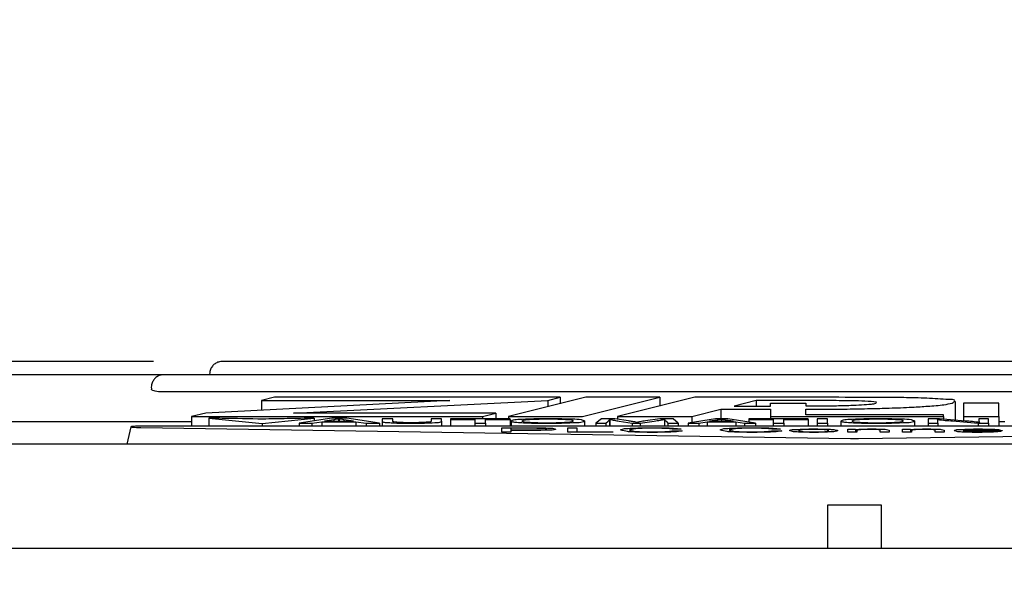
# Model space of a CAD drawing. Header units: millimetres. Extents: x 22 to 427, y 5 to 272.
# Tile 6 of 21: x 67 to 86, y 167 to 178. Entities that reach past the tile are written whole.
import ezdxf

# ---------------------------------------------------------------- set-up
doc = ezdxf.new("R2010")
doc.units = ezdxf.units.MM
doc.layers.add('TEXT', color=140, linetype='Continuous')
doc.styles.add('SLDTEXTSTYLE0', font='Gothic.ttf', dxfattribs={"width": 0.913})
doc.dimstyles.new('SLDDIMSTYLE1', dxfattribs={"dimtxt": 3.175, "dimasz": 3.302, "dimexe": 0, "dimexo": 0.0625, "dimgap": 0.79375, "dimtad": 0, "dimtih": 1, "dimtoh": 1, "dimdec": 1, "dimrnd": 1e-09, "dimzin": 12, "dimdsep": 46, "dimtxsty": 'SLDTEXTSTYLE0', "dimsah": 1, "dimcen": 0.09, "dimadec": 0, "dimazin": 3, "dimtfac": 1, "dimtdec": 1, "dimtmove": 0, "dimatfit": 0, "dimfxl": 0, "dimfrac": 2, "dimtolj": 1, "dimtzin": 12, "dimarcsym": 0})

# ---------------------------------------------------------------- blocks, each defined once
blk = doc.blocks.new('_D_6')
at = {"layer": 'TEXT', "color": 140}
for p, q in [((35.097, 171.189), (35.097, 177.539)), ((69.931, 171.189), (31.922, 171.189)), ((36.767, 166.329), (35.799, 166.329)), ((35.799, 166.329), (35.799, 161.288)), ((46.058, 166.329), (47.025, 166.329)), ((47.025, 166.329), (47.025, 161.288)), ((35.799, 161.288), (36.767, 161.288)), ((47.025, 161.288), (46.058, 161.288)), ((69.931, 156.189), (31.922, 156.189)), ((35.097, 156.189), (35.097, 149.839))]:
    blk.add_line(p, q, dxfattribs=at)
for points in [[(35.097, 171.189), (35.605, 174.491), (34.589, 174.491)], [(35.097, 156.189), (34.589, 152.887), (35.605, 152.887)]]:
    blk.add_solid(points, dxfattribs=at)
at = {"layer": 'TEXT', "color": 140, "char_height": 3.175, "attachment_point": 1, "style": 'SLDTEXTSTYLE0'}
for s, insert in [('.59in', (36.767, 165.344)), ('15mm', (22.202, 165.344))]:
    blk.add_mtext(s, dxfattribs=dict(at, insert=insert))

msp = doc.modelspace()

# ---------------------------------------------------------------- linework, layer by layer
at = {"color": 7, "linetype": 'Continuous', "lineweight": 25}
for p, q in [((94.697, 171.189), (71.201, 171.189)), ((70.098, 170.939), (61.733, 170.939)), ((95.78, 170.942), (70.118, 170.942)), ((95.808, 170.623), (70.09, 170.623)), ((75.438, 170.464), (70.903, 170.232)), ((72.179, 170.524), (71.937, 170.464)), ((71.937, 170.464), (75.438, 170.464)), ((71.937, 170.464), (71.937, 170.285)), ((77.481, 170.524), (72.179, 170.524)), ((72.534, 170.227), (77.257, 170.468)), ((77.958, 170.524), (76.522, 170.167)), ((77.257, 170.468), (77.481, 170.524)), ((77.257, 170.468), (77.257, 170.35)), ((77.481, 170.524), (77.481, 170.406)), ((77.898, 170.167), (79.335, 170.524)), ((79.335, 170.524), (77.958, 170.524)), ((79.987, 170.524), (78.55, 170.167)), ((79.335, 170.524), (79.335, 170.362)), ((82.194, 170.524), (79.987, 170.524)), ((81.122, 170.464), (80.712, 170.362)), ((81.788, 170.464), (81.122, 170.464)), ((81.122, 170.464), (81.122, 170.362)), ((81.39, 170.362), (81.39, 170.417)), ((81.39, 170.417), (82.044, 170.417)), ((82.044, 170.417), (82.044, 170.363)), ((83.359, 170.433), (83.259, 170.446)), ((83.348, 170.413), (83.355, 170.425)), ((84.827, 170.099), (84.827, 170.444)), ((85.627, 170.417), (84.972, 170.417)), ((84.972, 170.417), (84.972, 170.166)), ((85.627, 170.166), (85.627, 170.417)), ((70.903, 170.232), (70.64, 170.167)), ((76.286, 170.227), (72.534, 170.227)), ((76.044, 170.167), (76.286, 170.227)), ((76.286, 170.227), (76.286, 170.123)), ((79.927, 170.167), (80.47, 170.302)), ((80.47, 170.302), (81.367, 170.302)), ((80.47, 170.302), (80.47, 170.123)), ((80.712, 170.362), (81.39, 170.362)), ((81.39, 170.302), (81.39, 170.166)), ((82.044, 170.197), (82.044, 170.303)), ((65.526, 170.077), (70.64, 170.077)), ((70.64, 170.167), (76.044, 170.167)), ((70.64, 170.167), (70.64, 169.989)), ((70.96, 170.139), (71.95, 170.036)), ((70.96, 170.139), (70.96, 169.989)), ((71.95, 170.036), (72.917, 170.139)), ((71.95, 170.036), (71.95, 169.989)), ((73.243, 170.135), (72.637, 170.042)), ((72.637, 170.042), (72.875, 170.042)), ((72.637, 170.042), (72.637, 169.989)), ((72.875, 170.042), (73.06, 170.071)), ((72.875, 170.042), (72.875, 169.989)), ((72.917, 170.139), (72.917, 170.085)), ((73.06, 170.071), (73.06, 169.989)), ((73.06, 170.071), (73.692, 170.071)), ((73.282, 170.108), (73.108, 170.081)), ((73.108, 170.081), (73.645, 170.081)), ((73.521, 170.135), (73.243, 170.135)), ((73.282, 170.108), (73.282, 170.081)), ((73.378, 170.124), (73.37, 170.124)), ((73.37, 170.124), (73.37, 170.081)), ((73.378, 170.124), (73.378, 170.081)), ((73.645, 170.081), (73.468, 170.107)), ((73.468, 170.107), (73.468, 170.081)), ((74.129, 170.042), (73.521, 170.135)), ((73.692, 170.071), (73.883, 170.042)), ((73.692, 170.071), (73.692, 169.989)), ((73.883, 170.042), (73.883, 169.989)), ((73.883, 170.042), (74.129, 170.042)), ((74.129, 170.042), (74.129, 169.989)), ((74.18, 170.123), (74.18, 170.077)), ((74.376, 170.123), (74.18, 170.123)), ((74.18, 170.077), (74.18, 169.989)), ((74.376, 170.077), (74.376, 170.123)), ((75.088, 170.123), (75.088, 170.077)), ((75.283, 170.123), (75.088, 170.123)), ((75.283, 170.078), (75.283, 170.123)), ((75.283, 170.078), (75.283, 169.989)), ((76.554, 170.123), (75.447, 170.123)), ((75.447, 170.123), (75.447, 170.115)), ((75.447, 170.115), (75.902, 170.115)), ((75.447, 170.115), (75.447, 169.989)), ((75.902, 170.115), (75.902, 170.045)), ((75.902, 170.045), (76.097, 170.045)), ((75.902, 170.045), (75.902, 169.989)), ((76.044, 170.167), (76.044, 170.123)), ((76.097, 170.115), (76.554, 170.115)), ((76.097, 170.045), (76.097, 170.115)), ((76.097, 170.045), (76.097, 169.989)), ((76.522, 170.167), (77.898, 170.167)), ((76.522, 170.167), (76.522, 170.123)), ((76.554, 170.115), (76.554, 170.123)), ((76.554, 170.115), (76.554, 169.989)), ((76.572, 170.084), (76.572, 169.989)), ((77.244, 170.044), (77.246, 170.044)), ((77.25, 170.052), (77.253, 170.052)), ((77.938, 170.085), (77.938, 169.989)), ((78.253, 170.123), (78.149, 170.045)), ((78.149, 170.045), (78.333, 170.045)), ((78.149, 170.045), (78.149, 169.989)), ((78.499, 170.123), (78.253, 170.123)), ((78.333, 170.045), (78.373, 170.079)), ((78.333, 170.045), (78.333, 169.989)), ((78.402, 170.113), (78.406, 170.113)), ((78.402, 170.113), (78.402, 169.989)), ((78.406, 170.113), (78.406, 169.989)), ((78.755, 170.086), (78.499, 170.123)), ((78.55, 170.167), (79.927, 170.167)), ((78.55, 170.167), (78.55, 170.116)), ((78.577, 170.083), (78.821, 170.046)), ((78.821, 170.046), (78.967, 170.046)), ((78.821, 170.046), (78.821, 169.989)), ((78.91, 170.059), (78.906, 170.059)), ((78.967, 170.046), (79.231, 170.084)), ((78.967, 170.046), (78.967, 169.989)), ((79.336, 170.123), (79.069, 170.086)), ((79.582, 170.123), (79.336, 170.123)), ((79.42, 170.113), (79.424, 170.113)), ((79.42, 170.113), (79.42, 169.989)), ((79.424, 170.113), (79.424, 169.989)), ((79.449, 170.079), (79.484, 170.045)), ((79.484, 170.045), (79.484, 169.989)), ((79.484, 170.045), (79.675, 170.045)), ((79.675, 170.045), (79.582, 170.123)), ((79.675, 170.045), (79.675, 169.989)), ((80.367, 170.123), (79.859, 170.045)), ((79.859, 170.045), (80.059, 170.045)), ((79.859, 170.045), (79.859, 169.989)), ((79.927, 170.167), (79.927, 170.056)), ((80.059, 170.045), (80.214, 170.07)), ((80.059, 170.045), (80.059, 169.989)), ((80.214, 170.07), (80.214, 169.989)), ((80.214, 170.07), (80.744, 170.07)), ((80.4, 170.1), (80.254, 170.078)), ((80.254, 170.078), (80.704, 170.078)), ((80.6, 170.123), (80.367, 170.123)), ((80.4, 170.1), (80.4, 170.078)), ((80.48, 170.114), (80.473, 170.114)), ((80.473, 170.114), (80.473, 170.078)), ((80.48, 170.114), (80.48, 170.078)), ((80.704, 170.078), (80.555, 170.1)), ((80.555, 170.1), (80.555, 170.078)), ((81.11, 170.045), (80.6, 170.123)), ((80.744, 170.07), (80.904, 170.045)), ((80.744, 170.07), (80.744, 169.989)), ((80.904, 170.045), (81.11, 170.045)), ((80.904, 170.045), (80.904, 169.989)), ((82.091, 170.123), (80.984, 170.123)), ((80.984, 170.123), (80.984, 170.115)), ((80.984, 170.115), (81.439, 170.115)), ((80.984, 170.115), (80.984, 170.064)), ((81.11, 170.045), (81.11, 169.989)), ((81.39, 170.166), (84.602, 170.166)), ((81.39, 170.166), (81.39, 170.123)), ((81.439, 170.115), (81.439, 170.045)), ((81.439, 170.045), (81.634, 170.045)), ((81.439, 170.045), (81.439, 169.989)), ((81.634, 170.115), (82.091, 170.115)), ((81.634, 170.045), (81.634, 170.115)), ((81.634, 170.045), (81.634, 169.989)), ((84.602, 170.197), (82.044, 170.197)), ((82.091, 170.115), (82.091, 170.123)), ((82.091, 170.115), (82.091, 169.989)), ((82.45, 170.123), (82.255, 170.123)), ((82.255, 170.123), (82.255, 170.045)), ((82.255, 170.045), (82.45, 170.045)), ((82.255, 170.045), (82.255, 169.989)), ((82.45, 170.045), (82.45, 170.123)), ((82.45, 170.045), (82.45, 169.989)), ((82.698, 170.084), (82.698, 169.989)), ((83.371, 170.044), (83.373, 170.044)), ((83.377, 170.052), (83.38, 170.052)), ((84.065, 170.085), (84.065, 169.989)), ((84.529, 170.123), (84.315, 170.123)), ((84.315, 170.123), (84.315, 170.045)), ((84.315, 170.045), (84.497, 170.045)), ((84.315, 170.045), (84.315, 169.989)), ((84.484, 170.111), (84.491, 170.111)), ((84.497, 170.045), (84.497, 170.079)), ((84.497, 170.045), (84.497, 169.989)), ((85.005, 170.084), (84.529, 170.123)), ((84.602, 170.166), (84.602, 170.197)), ((84.602, 170.166), (84.602, 170.117)), ((84.768, 170.085), (85.243, 170.045)), ((84.972, 170.166), (85.627, 170.166)), ((84.972, 170.166), (84.972, 170.087)), ((85.243, 170.045), (85.243, 169.989)), ((85.243, 170.045), (85.438, 170.045)), ((85.256, 170.123), (85.256, 170.091)), ((85.438, 170.123), (85.256, 170.123)), ((85.256, 170.091), (85.256, 170.06)), ((85.278, 170.058), (85.272, 170.058)), ((85.438, 170.045), (85.438, 170.123)), ((85.438, 170.045), (85.438, 169.989)), ((85.627, 170.166), (85.627, 169.989)), ((85.627, 170.077), (85.739, 170.077)), ((69.513, 169.976), (69.436, 169.655)), ((69.696, 169.963), (82.877, 169.756)), ((96.13, 169.989), (69.768, 169.989)), ((76.403, 169.958), (76.896, 169.958)), ((76.403, 169.874), (76.403, 169.958)), ((76.57, 169.874), (76.403, 169.874)), ((76.915, 169.948), (76.57, 169.948)), ((76.57, 169.948), (76.57, 169.918)), ((76.57, 169.918), (76.918, 169.918)), ((76.57, 169.918), (76.57, 169.908)), ((76.57, 169.908), (76.57, 169.874)), ((76.907, 169.908), (76.57, 169.908)), ((77.629, 169.958), (77.796, 169.958)), ((77.629, 169.874), (77.629, 169.958)), ((78.461, 169.874), (77.629, 169.874)), ((77.796, 169.958), (77.796, 169.884)), ((77.796, 169.884), (78.461, 169.884)), ((77.796, 169.884), (77.796, 169.874)), ((78.461, 169.884), (78.461, 169.874)), ((79.728, 169.934), (79.562, 169.932)), ((79.583, 169.904), (79.749, 169.901)), ((81.577, 169.934), (81.411, 169.932)), ((81.432, 169.904), (81.598, 169.901)), ((82.824, 169.935), (82.97, 169.935)), ((82.824, 169.874), (82.824, 169.935)), ((82.99, 169.874), (82.824, 169.874)), ((82.97, 169.935), (82.97, 169.926)), ((82.97, 169.926), (82.97, 169.874)), ((82.99, 169.907), (82.99, 169.874)), ((83.021, 169.756), (96.202, 169.963)), ((83.427, 169.874), (83.427, 169.911)), ((83.593, 169.874), (83.427, 169.874)), ((83.593, 169.912), (83.593, 169.874)), ((83.842, 169.935), (83.988, 169.935)), ((83.842, 169.874), (83.842, 169.935)), ((84.009, 169.874), (83.842, 169.874)), ((83.988, 169.935), (83.988, 169.926)), ((83.988, 169.926), (83.988, 169.874)), ((84.009, 169.907), (84.009, 169.874)), ((84.445, 169.874), (84.445, 169.911)), ((84.611, 169.874), (84.445, 169.874)), ((84.611, 169.912), (84.611, 169.874)), ((85.692, 169.903), (84.965, 169.903)), ((84.975, 169.911), (85.526, 169.911)), ((84.975, 169.911), (84.975, 169.903)), ((85.253, 169.936), (85.253, 169.928)), ((85.505, 169.894), (85.671, 169.893)), ((85.526, 169.911), (85.526, 169.903)), ((85.693, 169.905), (85.692, 169.903)), ((101.281, 169.655), (64.617, 169.655)), ((82.449, 168.52), (82.449, 167.715)), ((83.449, 168.52), (82.449, 168.52)), ((83.449, 167.715), (83.449, 168.52)), ((108.95, 167.715), (56.95, 167.715))]:
    msp.add_line(p, q, dxfattribs=at)
at = {"color": 7, "linetype": 'Continuous', "lineweight": 25, "flags": 128}
for points in [[(81.367, 170.302), (81.38, 170.302), (81.39, 170.302)], [(69.768, 169.989), (69.722, 169.989), (69.679, 169.988), (69.638, 169.987), (69.601, 169.986), (69.569, 169.984), (69.544, 169.982), (69.526, 169.98), (69.516, 169.978), (69.513, 169.975), (69.519, 169.973), (69.532, 169.971), (69.553, 169.969), (69.581, 169.967), (69.615, 169.965), (69.654, 169.964), (69.696, 169.963)]]:
    msp.add_lwpolyline(points, dxfattribs=at)
at = {"color": 7, "linetype": 'Continuous', "lineweight": 25}
msp.add_arc((82.949, 174.42), 4.664, 269.117, 270.883, dxfattribs=at)
for points, knots in [([(71.201, 171.189), (71.174, 171.186), (71.123, 171.181), (71.059, 171.141), (71.012, 171.088), (70.978, 171.018), (70.975, 170.964), (70.973, 170.933)], [0, 0, 0, 0, 0.211687, 0.399463, 0.576347, 0.760613, 1, 1, 1, 1]), ([(70.118, 170.939), (70.104, 170.939), (70.065, 170.941), (70.006, 170.915), (69.951, 170.87), (69.912, 170.81), (69.889, 170.745), (69.892, 170.7), (69.893, 170.679)], [0, 0, 0, 0, 0.104938, 0.300917, 0.477712, 0.652467, 0.844468, 1, 1, 1, 1]), ([(70.09, 170.623), (70.068, 170.624), (70.026, 170.625), (69.968, 170.634), (69.927, 170.648), (69.894, 170.66), (69.892, 170.675), (69.892, 170.679)], [0, 0, 0, 0, 0.308099, 0.58462, 0.802301, 0.945069, 1, 1, 1, 1]), ([(82.77, 170.461), (82.628, 170.462), (82.301, 170.464), (81.973, 170.464), (81.788, 170.464)], [0, 0, 0, 0, 0.432632, 1, 1, 1, 1]), ([(83.808, 170.519), (83.58, 170.52), (83.042, 170.524), (82.504, 170.524), (82.194, 170.524)], [0, 0, 0, 0, 0.423372, 1, 1, 1, 1]), ([(83.259, 170.446), (83.181, 170.45), (83.018, 170.459), (82.854, 170.461), (82.77, 170.461)], [0, 0, 0, 0, 0.482578, 1, 1, 1, 1]), ([(83.08, 170.385), (83.141, 170.389), (83.231, 170.393), (83.32, 170.408), (83.348, 170.413)], [0, 0, 0, 0, 0.686978, 1, 1, 1, 1]), ([(84.648, 170.484), (84.513, 170.493), (84.233, 170.512), (83.953, 170.516), (83.808, 170.519)], [0, 0, 0, 0, 0.482195, 1, 1, 1, 1]), ([(84.313, 170.359), (84.413, 170.366), (84.564, 170.376), (84.712, 170.405), (84.763, 170.414)], [0, 0, 0, 0, 0.659183, 1, 1, 1, 1]), ([(84.763, 170.414), (84.784, 170.43), (84.86, 170.486), (84.737, 170.485), (84.648, 170.484)], [0, 0, 0, 0, 0.2796036, 1, 1, 1, 1]), ([(82.044, 170.363), (82.159, 170.363), (82.337, 170.364), (82.515, 170.367), (82.578, 170.368)], [0, 0, 0, 0, 0.64335, 1, 1, 1, 1]), ([(82.044, 170.303), (82.2, 170.303), (82.456, 170.304), (82.712, 170.306), (82.813, 170.307)], [0, 0, 0, 0, 0.608357, 1, 1, 1, 1]), ([(82.578, 170.368), (82.679, 170.37), (82.847, 170.373), (83.014, 170.382), (83.08, 170.385)], [0, 0, 0, 0, 0.605662, 1, 1, 1, 1]), ([(82.813, 170.307), (82.957, 170.309), (83.217, 170.313), (83.477, 170.321), (83.594, 170.324)], [0, 0, 0, 0, 0.552665, 1, 1, 1, 1]), ([(83.594, 170.324), (83.735, 170.329), (83.975, 170.337), (84.215, 170.353), (84.313, 170.359)], [0, 0, 0, 0, 0.588552, 1, 1, 1, 1]), ([(71.963, 170.119), (71.711, 170.124), (71.4, 170.13), (71.065, 170.136), (70.984, 170.139), (70.96, 170.139)], [0, 0, 0, 0, 0.755812, 0.930468, 1, 1, 1, 1]), ([(72.917, 170.139), (72.749, 170.135), (72.431, 170.129), (72.113, 170.122), (71.963, 170.119)], [0, 0, 0, 0, 0.5293476, 1, 1, 1, 1]), ([(73.37, 170.124), (73.355, 170.121), (73.326, 170.115), (73.297, 170.11), (73.282, 170.108)], [0, 0, 0, 0, 0.516402, 1, 1, 1, 1]), ([(73.468, 170.107), (73.449, 170.111), (73.419, 170.116), (73.389, 170.122), (73.378, 170.124)], [0, 0, 0, 0, 0.602106, 1, 1, 1, 1]), ([(74.18, 170.077), (74.188, 170.073), (74.214, 170.057), (74.281, 170.057), (74.388, 170.047), (74.539, 170.045), (74.654, 170.044), (74.717, 170.044)], [0, 0, 0, 0, 0.048237, 0.170152, 0.358064, 0.649681, 1, 1, 1, 1]), ([(74.724, 170.052), (74.672, 170.052), (74.582, 170.052), (74.474, 170.06), (74.406, 170.06), (74.382, 170.073), (74.376, 170.077)], [0, 0, 0, 0, 0.437613, 0.770169, 0.934941, 1, 1, 1, 1]), ([(74.717, 170.044), (74.801, 170.044), (74.947, 170.043), (75.123, 170.055), (75.232, 170.054), (75.272, 170.073), (75.283, 170.078)], [0, 0, 0, 0, 0.437956, 0.771371, 0.936469, 1, 1, 1, 1]), ([(75.088, 170.077), (75.083, 170.074), (75.066, 170.063), (75.022, 170.062), (74.951, 170.055), (74.848, 170.053), (74.768, 170.052), (74.724, 170.052)], [0, 0, 0, 0, 0.046255, 0.162353, 0.345002, 0.63665, 1, 1, 1, 1]), ([(77.264, 170.125), (77.162, 170.125), (76.982, 170.125), (76.766, 170.11), (76.634, 170.109), (76.585, 170.089), (76.572, 170.084)], [0, 0, 0, 0, 0.4404978, 0.7737302, 0.937901, 1, 1, 1, 1]), ([(76.572, 170.084), (76.581, 170.079), (76.614, 170.063), (76.695, 170.061), (76.827, 170.049), (77.016, 170.045), (77.163, 170.044), (77.244, 170.044)], [0, 0, 0, 0, 0.04499, 0.163344, 0.348479, 0.640861, 1, 1, 1, 1]), ([(77.255, 170.116), (77.201, 170.116), (77.103, 170.115), (76.973, 170.113), (76.876, 170.104), (76.81, 170.103), (76.781, 170.088), (76.774, 170.084)], [0, 0, 0, 0, 0.336526, 0.6036769, 0.8017445, 0.947068, 1, 1, 1, 1]), ([(76.774, 170.084), (76.787, 170.079), (76.837, 170.061), (76.938, 170.061), (77.083, 170.052), (77.19, 170.052), (77.25, 170.052)], [0, 0, 0, 0, 0.087411, 0.329525, 0.622482, 1, 1, 1, 1]), ([(77.246, 170.044), (77.345, 170.044), (77.523, 170.044), (77.738, 170.058), (77.873, 170.058), (77.924, 170.079), (77.938, 170.085)], [0, 0, 0, 0, 0.427575, 0.763974, 0.93437, 1, 1, 1, 1]), ([(77.253, 170.052), (77.305, 170.052), (77.4, 170.053), (77.528, 170.056), (77.626, 170.065), (77.694, 170.065), (77.724, 170.081), (77.732, 170.085)], [0, 0, 0, 0, 0.3260729, 0.5912751, 0.7925555, 0.9438541, 1, 1, 1, 1]), ([(77.732, 170.085), (77.72, 170.089), (77.672, 170.107), (77.573, 170.107), (77.428, 170.116), (77.318, 170.116), (77.255, 170.116)], [0, 0, 0, 0, 0.081137, 0.314125, 0.607513, 1, 1, 1, 1]), ([(77.938, 170.085), (77.919, 170.092), (77.845, 170.116), (77.7, 170.114), (77.496, 170.125), (77.347, 170.125), (77.264, 170.125)], [0, 0, 0, 0, 0.09162, 0.340631, 0.633472, 1, 1, 1, 1]), ([(78.373, 170.079), (78.38, 170.085), (78.391, 170.095), (78.399, 170.108), (78.402, 170.113)], [0, 0, 0, 0, 0.621206, 1, 1, 1, 1]), ([(78.406, 170.113), (78.435, 170.108), (78.491, 170.096), (78.548, 170.087), (78.577, 170.083)], [0, 0, 0, 0, 0.499745, 1, 1, 1, 1]), ([(78.906, 170.059), (78.88, 170.064), (78.83, 170.074), (78.779, 170.082), (78.755, 170.086)], [0, 0, 0, 0, 0.506738, 1, 1, 1, 1]), ([(79.069, 170.086), (79.036, 170.081), (78.983, 170.073), (78.93, 170.063), (78.91, 170.059)], [0, 0, 0, 0, 0.6209278, 1, 1, 1, 1]), ([(79.231, 170.084), (79.269, 170.089), (79.332, 170.098), (79.395, 170.109), (79.42, 170.113)], [0, 0, 0, 0, 0.601342, 1, 1, 1, 1]), ([(79.424, 170.113), (79.427, 170.107), (79.433, 170.094), (79.444, 170.084), (79.449, 170.079)], [0, 0, 0, 0, 0.497054, 1, 1, 1, 1]), ([(80.473, 170.114), (80.461, 170.112), (80.437, 170.106), (80.412, 170.102), (80.4, 170.1)], [0, 0, 0, 0, 0.515307, 1, 1, 1, 1]), ([(80.555, 170.1), (80.54, 170.103), (80.515, 170.107), (80.49, 170.112), (80.48, 170.114)], [0, 0, 0, 0, 0.601792, 1, 1, 1, 1]), ([(83.391, 170.125), (83.288, 170.125), (83.109, 170.125), (82.893, 170.11), (82.761, 170.109), (82.712, 170.089), (82.698, 170.084)], [0, 0, 0, 0, 0.4403243, 0.773594, 0.9378637, 1, 1, 1, 1]), ([(82.698, 170.084), (82.707, 170.079), (82.741, 170.063), (82.821, 170.061), (82.954, 170.049), (83.143, 170.045), (83.29, 170.044), (83.371, 170.044)], [0, 0, 0, 0, 0.044995, 0.163345, 0.34849, 0.640887, 1, 1, 1, 1]), ([(83.382, 170.116), (83.327, 170.116), (83.23, 170.115), (83.1, 170.113), (83.003, 170.104), (82.937, 170.103), (82.908, 170.088), (82.9, 170.084)], [0, 0, 0, 0, 0.336439, 0.6035742, 0.801666, 0.947055, 1, 1, 1, 1]), ([(82.9, 170.084), (82.914, 170.079), (82.963, 170.061), (83.065, 170.061), (83.21, 170.052), (83.317, 170.052), (83.377, 170.052)], [0, 0, 0, 0, 0.087443, 0.329607, 0.622573, 1, 1, 1, 1]), ([(83.373, 170.044), (83.472, 170.044), (83.65, 170.044), (83.865, 170.058), (84, 170.058), (84.051, 170.079), (84.065, 170.085)], [0, 0, 0, 0, 0.4276986, 0.7640649, 0.9343977, 1, 1, 1, 1]), ([(83.38, 170.052), (83.432, 170.052), (83.527, 170.053), (83.655, 170.056), (83.753, 170.065), (83.821, 170.065), (83.851, 170.081), (83.859, 170.085)], [0, 0, 0, 0, 0.325709, 0.590841, 0.792253, 0.943756, 1, 1, 1, 1]), ([(83.859, 170.085), (83.847, 170.089), (83.8, 170.107), (83.701, 170.107), (83.555, 170.116), (83.445, 170.116), (83.382, 170.116)], [0, 0, 0, 0, 0.0811154, 0.3140886, 0.6074772, 1, 1, 1, 1]), ([(84.065, 170.085), (84.045, 170.092), (83.972, 170.116), (83.827, 170.114), (83.623, 170.125), (83.474, 170.125), (83.391, 170.125)], [0, 0, 0, 0, 0.091652, 0.340707, 0.633548, 1, 1, 1, 1]), ([(84.497, 170.079), (84.497, 170.085), (84.497, 170.098), (84.488, 170.107), (84.484, 170.111)], [0, 0, 0, 0, 0.541361, 1, 1, 1, 1]), ([(84.491, 170.111), (84.539, 170.106), (84.631, 170.096), (84.724, 170.089), (84.768, 170.085)], [0, 0, 0, 0, 0.519179, 1, 1, 1, 1]), ([(85.272, 170.058), (85.227, 170.063), (85.138, 170.073), (85.049, 170.08), (85.005, 170.084)], [0, 0, 0, 0, 0.50471, 1, 1, 1, 1]), ([(85.256, 170.091), (85.257, 170.084), (85.26, 170.07), (85.272, 170.062), (85.278, 170.058)], [0, 0, 0, 0, 0.47534, 1, 1, 1, 1]), ([(76.896, 169.958), (76.945, 169.958), (77.03, 169.958), (77.116, 169.957), (77.153, 169.956)], [0, 0, 0, 0, 0.565633, 1, 1, 1, 1]), ([(77.401, 169.934), (77.389, 169.93), (77.338, 169.911), (77.229, 169.914), (77.077, 169.907), (76.966, 169.908), (76.907, 169.908)], [0, 0, 0, 0, 0.074655, 0.326481, 0.647615, 1, 1, 1, 1]), ([(77.235, 169.933), (77.227, 169.936), (77.192, 169.947), (77.121, 169.945), (77.022, 169.949), (76.951, 169.948), (76.915, 169.948)], [0, 0, 0, 0, 0.077904, 0.336087, 0.658942, 1, 1, 1, 1]), ([(76.918, 169.918), (76.964, 169.917), (77.049, 169.917), (77.15, 169.923), (77.212, 169.922), (77.23, 169.931), (77.235, 169.933)], [0, 0, 0, 0, 0.434567, 0.802612, 0.956213, 1, 1, 1, 1]), ([(77.153, 169.956), (77.194, 169.955), (77.263, 169.952), (77.347, 169.951), (77.387, 169.938), (77.401, 169.934)], [0, 0, 0, 0, 0.496652, 0.824052, 1, 1, 1, 1]), ([(78.606, 169.917), (78.618, 169.923), (78.672, 169.949), (78.801, 169.946), (78.991, 169.96), (79.137, 169.959), (79.218, 169.959)], [0, 0, 0, 0, 0.065467, 0.29139, 0.606344, 1, 1, 1, 1]), ([(79.203, 169.873), (79.111, 169.873), (78.982, 169.874), (78.825, 169.881), (78.717, 169.886), (78.648, 169.905), (78.606, 169.917)], [0, 0, 0, 0, 0.459842, 0.644853, 0.783017, 1, 1, 1, 1]), ([(79.211, 169.949), (79.142, 169.949), (79.046, 169.949), (78.929, 169.943), (78.85, 169.94), (78.801, 169.925), (78.772, 169.917)], [0, 0, 0, 0, 0.466479, 0.654504, 0.794687, 1, 1, 1, 1]), ([(78.772, 169.917), (78.799, 169.908), (78.87, 169.885), (78.978, 169.887), (79.093, 169.883), (79.162, 169.883), (79.198, 169.883)], [0, 0, 0, 0, 0.192265, 0.520481, 0.749728, 1, 1, 1, 1]), ([(79.198, 169.883), (79.252, 169.884), (79.349, 169.884), (79.478, 169.887), (79.551, 169.899), (79.583, 169.904)], [0, 0, 0, 0, 0.423288, 0.7527082, 1, 1, 1, 1]), ([(79.749, 169.901), (79.725, 169.897), (79.656, 169.885), (79.534, 169.879), (79.376, 169.874), (79.263, 169.873), (79.203, 169.873)], [0, 0, 0, 0, 0.132915, 0.381677, 0.668621, 1, 1, 1, 1]), ([(79.562, 169.932), (79.545, 169.935), (79.499, 169.942), (79.42, 169.946), (79.32, 169.949), (79.249, 169.949), (79.211, 169.949)], [0, 0, 0, 0, 0.14572, 0.395044, 0.676488, 1, 1, 1, 1]), ([(79.218, 169.959), (79.287, 169.959), (79.411, 169.957), (79.582, 169.953), (79.682, 169.94), (79.728, 169.934)], [0, 0, 0, 0, 0.404681, 0.729755, 1, 1, 1, 1]), ([(80.455, 169.917), (80.468, 169.923), (80.522, 169.949), (80.65, 169.946), (80.84, 169.96), (80.986, 169.959), (81.067, 169.959)], [0, 0, 0, 0, 0.065478, 0.291398, 0.606336, 1, 1, 1, 1]), ([(81.052, 169.873), (80.96, 169.873), (80.831, 169.874), (80.675, 169.881), (80.566, 169.886), (80.497, 169.905), (80.455, 169.917)], [0, 0, 0, 0, 0.459842, 0.644841, 0.783005, 1, 1, 1, 1]), ([(81.06, 169.949), (80.992, 169.949), (80.895, 169.949), (80.779, 169.943), (80.7, 169.94), (80.651, 169.925), (80.622, 169.917)], [0, 0, 0, 0, 0.466479, 0.654504, 0.794687, 1, 1, 1, 1]), ([(80.622, 169.917), (80.648, 169.908), (80.719, 169.885), (80.828, 169.887), (80.943, 169.883), (81.011, 169.883), (81.047, 169.883)], [0, 0, 0, 0, 0.192265, 0.520481, 0.749728, 1, 1, 1, 1]), ([(81.047, 169.883), (81.101, 169.884), (81.198, 169.884), (81.327, 169.887), (81.401, 169.899), (81.432, 169.904)], [0, 0, 0, 0, 0.423296, 0.752723, 1, 1, 1, 1]), ([(81.598, 169.901), (81.574, 169.897), (81.506, 169.885), (81.384, 169.879), (81.226, 169.874), (81.113, 169.873), (81.052, 169.873)], [0, 0, 0, 0, 0.132927, 0.381672, 0.668626, 1, 1, 1, 1]), ([(81.411, 169.932), (81.394, 169.935), (81.349, 169.942), (81.269, 169.946), (81.169, 169.949), (81.098, 169.949), (81.06, 169.949)], [0, 0, 0, 0, 0.14572, 0.395044, 0.676488, 1, 1, 1, 1]), ([(81.067, 169.959), (81.136, 169.959), (81.26, 169.957), (81.431, 169.953), (81.532, 169.94), (81.577, 169.934)], [0, 0, 0, 0, 0.404681, 0.729755, 1, 1, 1, 1]), ([(81.744, 169.905), (81.752, 169.909), (81.789, 169.93), (81.883, 169.926), (82.022, 169.937), (82.13, 169.936), (82.19, 169.936)], [0, 0, 0, 0, 0.060853, 0.282006, 0.600482, 1, 1, 1, 1]), ([(82.19, 169.873), (82.139, 169.873), (82.044, 169.873), (81.919, 169.88), (81.82, 169.881), (81.767, 169.897), (81.744, 169.905)], [0, 0, 0, 0, 0.3421514, 0.6326553, 0.8386792, 1, 1, 1, 1]), ([(82.186, 169.928), (82.163, 169.928), (82.118, 169.927), (82.043, 169.924), (81.973, 169.925), (81.927, 169.91), (81.91, 169.905)], [0, 0, 0, 0, 0.253701, 0.480865, 0.805439, 1, 1, 1, 1]), ([(81.91, 169.905), (81.928, 169.899), (81.976, 169.884), (82.048, 169.885), (82.125, 169.882), (82.171, 169.882), (82.195, 169.882)], [0, 0, 0, 0, 0.194543, 0.522383, 0.749386, 1, 1, 1, 1]), ([(82.471, 169.905), (82.453, 169.91), (82.405, 169.926), (82.333, 169.924), (82.256, 169.927), (82.21, 169.928), (82.186, 169.928)], [0, 0, 0, 0, 0.195649, 0.523279, 0.749911, 1, 1, 1, 1]), ([(82.19, 169.936), (82.241, 169.936), (82.335, 169.936), (82.459, 169.93), (82.559, 169.929), (82.613, 169.913), (82.637, 169.905)], [0, 0, 0, 0, 0.337762, 0.625706, 0.833341, 1, 1, 1, 1]), ([(82.637, 169.905), (82.63, 169.901), (82.594, 169.88), (82.5, 169.884), (82.361, 169.872), (82.252, 169.873), (82.19, 169.873)], [0, 0, 0, 0, 0.058877, 0.275024, 0.595284, 1, 1, 1, 1]), ([(82.195, 169.882), (82.218, 169.882), (82.263, 169.882), (82.337, 169.885), (82.408, 169.884), (82.454, 169.899), (82.471, 169.905)], [0, 0, 0, 0, 0.253885, 0.480193, 0.805164, 1, 1, 1, 1]), ([(82.97, 169.926), (82.99, 169.928), (83.037, 169.932), (83.137, 169.935), (83.217, 169.936), (83.27, 169.936)], [0, 0, 0, 0, 0.201501, 0.473881, 1, 1, 1, 1]), ([(83.236, 169.928), (83.214, 169.927), (83.174, 169.927), (83.117, 169.926), (83.07, 169.923), (83.028, 169.922), (83.004, 169.913), (82.99, 169.907)], [0, 0, 0, 0, 0.257379, 0.494971, 0.689076, 0.82819, 1, 1, 1, 1]), ([(83.427, 169.911), (83.418, 169.916), (83.4, 169.924), (83.368, 169.924), (83.331, 169.927), (83.285, 169.927), (83.253, 169.927), (83.236, 169.928)], [0, 0, 0, 0, 0.153523, 0.293469, 0.492613, 0.735184, 1, 1, 1, 1]), ([(83.27, 169.936), (83.323, 169.936), (83.397, 169.936), (83.488, 169.931), (83.545, 169.931), (83.577, 169.918), (83.593, 169.912)], [0, 0, 0, 0, 0.482933, 0.686534, 0.837461, 1, 1, 1, 1]), ([(83.988, 169.926), (84.008, 169.928), (84.055, 169.932), (84.155, 169.935), (84.235, 169.936), (84.288, 169.936)], [0, 0, 0, 0, 0.201501, 0.473881, 1, 1, 1, 1]), ([(84.254, 169.928), (84.233, 169.927), (84.192, 169.927), (84.135, 169.926), (84.088, 169.923), (84.046, 169.922), (84.022, 169.913), (84.009, 169.907)], [0, 0, 0, 0, 0.257379, 0.494971, 0.689076, 0.82819, 1, 1, 1, 1]), ([(84.445, 169.911), (84.436, 169.916), (84.419, 169.924), (84.386, 169.924), (84.349, 169.927), (84.304, 169.927), (84.271, 169.927), (84.254, 169.928)], [0, 0, 0, 0, 0.153523, 0.293469, 0.492613, 0.735184, 1, 1, 1, 1]), ([(84.288, 169.936), (84.341, 169.936), (84.415, 169.936), (84.506, 169.931), (84.563, 169.931), (84.595, 169.918), (84.611, 169.912)], [0, 0, 0, 0, 0.482933, 0.686534, 0.837461, 1, 1, 1, 1]), ([(84.798, 169.904), (84.807, 169.909), (84.845, 169.929), (84.941, 169.926), (85.082, 169.937), (85.192, 169.936), (85.253, 169.936)], [0, 0, 0, 0, 0.062007, 0.284713, 0.601632, 1, 1, 1, 1]), ([(85.251, 169.873), (85.2, 169.873), (85.104, 169.873), (84.978, 169.879), (84.876, 169.88), (84.822, 169.897), (84.798, 169.904)], [0, 0, 0, 0, 0.3381313, 0.6292429, 0.8356521, 1, 1, 1, 1]), ([(84.965, 169.903), (84.972, 169.9), (84.998, 169.889), (85.058, 169.888), (85.146, 169.882), (85.214, 169.882), (85.252, 169.882)], [0, 0, 0, 0, 0.078599, 0.297342, 0.604538, 1, 1, 1, 1]), ([(85.253, 169.928), (85.212, 169.927), (85.139, 169.927), (85.051, 169.922), (84.999, 169.92), (84.98, 169.913), (84.975, 169.911)], [0, 0, 0, 0, 0.445267, 0.784308, 0.938613, 1, 1, 1, 1]), ([(85.671, 169.893), (85.652, 169.89), (85.597, 169.881), (85.501, 169.877), (85.38, 169.874), (85.296, 169.873), (85.251, 169.873)], [0, 0, 0, 0, 0.139038, 0.398362, 0.682758, 1, 1, 1, 1]), ([(85.252, 169.882), (85.286, 169.882), (85.346, 169.883), (85.43, 169.885), (85.481, 169.891), (85.505, 169.894)], [0, 0, 0, 0, 0.395515, 0.712257, 1, 1, 1, 1]), ([(85.253, 169.936), (85.303, 169.936), (85.396, 169.936), (85.519, 169.93), (85.617, 169.929), (85.67, 169.912), (85.693, 169.905)], [0, 0, 0, 0, 0.3413526, 0.6301338, 0.8360833, 1, 1, 1, 1]), ([(85.459, 169.922), (85.424, 169.924), (85.356, 169.927), (85.287, 169.927), (85.253, 169.928)], [0, 0, 0, 0, 0.503993, 1, 1, 1, 1]), ([(85.526, 169.911), (85.518, 169.914), (85.496, 169.921), (85.474, 169.922), (85.459, 169.922)], [0, 0, 0, 0, 0.342901, 1, 1, 1, 1])]:
    msp.add_open_spline(points, degree=3, knots=knots, dxfattribs=at)

# ---------------------------------------------------------------- dimensions: what is measured, and where the dimension line sits
at = {"layer": 'TEXT', "color": 140}
dim = msp.add_linear_dim(base=(35.097, 156.189), p1=(71.201, 171.189), p2=(71.201, 156.189), angle=90, dimstyle='SLDDIMSTYLE1', dxfattribs=at)
dim.commit()
dim.dimension.update_dxf_attribs({"geometry": '_D_6', "text_midpoint": (35.097, 163.809), "dimtype": 160})

doc.saveas('drawing.dxf')
